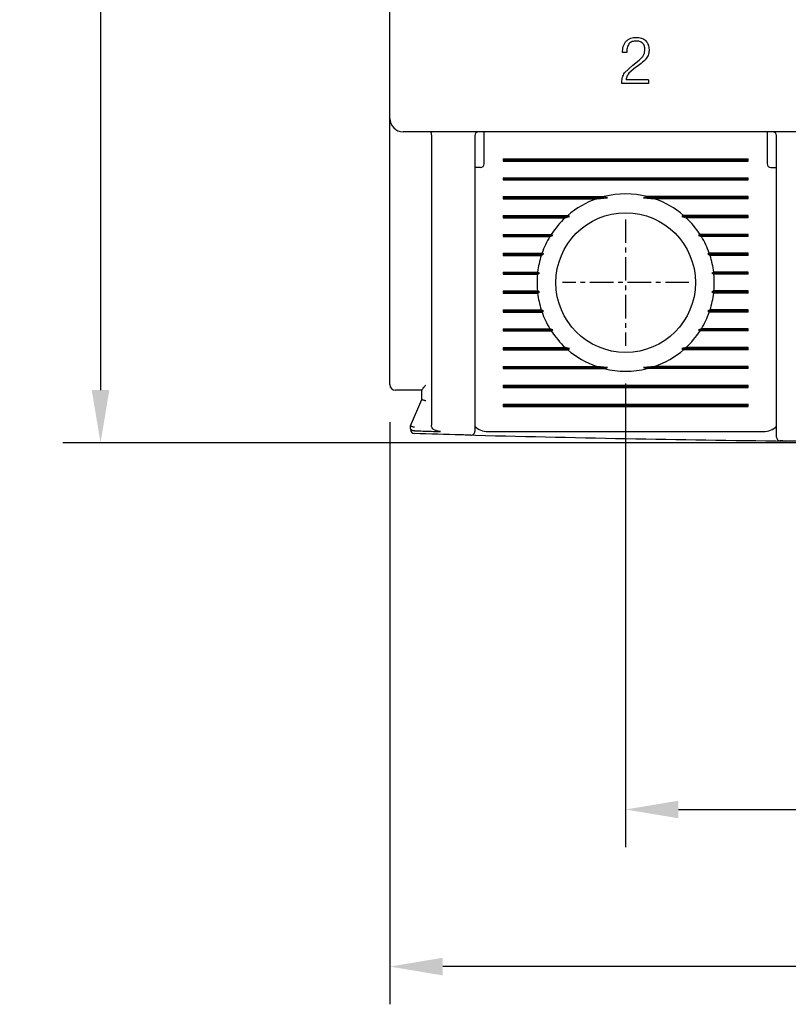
# Model space of a CAD drawing. Extents: x -28 to 1048, y -170 to 585.
# Tile 10 of 22: x 377 to 418, y 310 to 362. Entities that reach past the tile are written whole.
import ezdxf

# ---------------------------------------------------------------- set-up
doc = ezdxf.new("R2010")
doc.units = 0
doc.header["$MEASUREMENT"] = 0
doc.linetypes.add('CENTER', pattern=[2, 1.25, -0.25, 0.25, -0.25])
doc.layers.get('0').update_dxf_attribs({"linetype": 'CONTINUOUS'})
doc.layers.add('cen', color=1, linetype='CENTER')
doc.layers.add('di', color=3, linetype='CONTINUOUS')
doc.styles.add('KIM', font='ROMANS.shx', dxfattribs={"height": 5, "bigfont": 'GSG1.shx'})
doc.styles.get("Standard").update_dxf_attribs({"font": 'romans.shx', "height": 2, "bigfont": 'hgs.shx'})
doc.dimstyles.new('STANDARD$0', dxfattribs={"dimtxt": 5, "dimasz": 5, "dimexe": 1, "dimexo": 2, "dimgap": 2, "dimtad": 1, "dimdec": 4, "dimzin": 12, "dimdsep": 46, "dimtxsty": 'KIM', "dimcen": -1, "dimdle": 0.1, "dimadec": 0, "dimazin": 0, "dimtfac": 1, "dimtdec": 4, "dimtmove": 0, "dimatfit": 3, "dimfxl": 0, "dimtolj": 1, "dimtzin": 0, "dimarcsym": 0})

# ---------------------------------------------------------------- blocks, each defined once
blk = doc.blocks.new('*D181')
at = {"layer": 'di'}
for p, q in [((396.485, 340.609), (396.485, 309.753)), ((471.485, 340.509), (471.485, 309.753)), ((468.685, 311.753), (399.285, 311.753))]:
    blk.add_line(p, q, dxfattribs=at)
for points in [[(399.285, 312.22), (399.285, 311.286), (396.485, 311.753)], [(468.685, 312.22), (468.685, 311.286), (471.485, 311.753)]]:
    blk.add_solid(points, dxfattribs=at)
at = {"layer": 'di', "insert": (433.974, 314.753), "char_height": 2, "attachment_point": 5}
blk.add_mtext('\\A1;75', dxfattribs=at)
blk = doc.blocks.new('*D186')
at = {"layer": 'di'}
for p, q in [((395.285, 438.009), (379.146, 438.009)), ((381.146, 435.209), (381.146, 342.309)), ((431.985, 339.509), (379.146, 339.509))]:
    blk.add_line(p, q, dxfattribs=at)
for points in [[(380.679, 435.209), (381.612, 435.209), (381.146, 438.009)], [(380.679, 342.309), (381.612, 342.309), (381.146, 339.509)]]:
    blk.add_solid(points, dxfattribs=at)
at = {"layer": 'di', "insert": (378.146, 389.109), "char_height": 2, "attachment_point": 5, "rotation": 90}
blk.add_mtext('\\A1;98.5', dxfattribs=at)
blk = doc.blocks.new('*D180')
at = {"layer": 'di'}
for p, q in [((408.985, 342.654), (408.985, 318.08)), ((458.985, 342.654), (458.985, 318.08)), ((411.785, 320.08), (456.185, 320.08))]:
    blk.add_line(p, q, dxfattribs=at)
for points in [[(411.785, 320.547), (411.785, 319.614), (408.985, 320.08)], [(456.185, 320.547), (456.185, 319.614), (458.985, 320.08)]]:
    blk.add_solid(points, dxfattribs=at)
at = {"layer": 'di', "insert": (434.404, 323.08), "char_height": 2, "attachment_point": 5}
blk.add_mtext('\\A1;50', dxfattribs=at)

msp = doc.modelspace()

# ---------------------------------------------------------------- linework, layer by layer
for p, q in [((396.485, 356.709), (396.485, 419.309)), ((409.041, 360.208), (408.817, 360.208)), ((409.895, 359.992), (409.983, 360.171)), ((409.983, 360.171), (410.003, 360.37)), ((409.357, 359.535), (409.7, 359.796)), ((409.7, 359.796), (409.895, 359.992)), ((408.922, 359.126), (409.357, 359.535)), ((409.51, 359.406), (409.154, 359.105)), ((408.788, 358.573), (408.785, 358.645)), ((410.195, 358.765), (409.009, 358.765)), ((410.195, 358.765), (410.195, 358.573)), ((410.195, 358.573), (408.788, 358.573)), ((396.485, 355.882), (396.485, 356.709)), ((470.785, 356.009), (397.185, 356.009)), ((401.485, 355.609), (401.485, 356.009)), ((416.485, 356.009), (416.485, 355.609)), ((396.485, 342.609), (396.485, 355.882)), ((398.685, 355.823), (398.684, 355.825)), ((398.685, 355.823), (398.685, 340.447)), ((400.985, 355.809), (400.985, 341.008)), ((401.485, 354.309), (401.485, 355.609)), ((416.485, 355.609), (416.485, 354.309)), ((416.985, 340.697), (416.985, 355.809)), ((402.485, 354.567), (415.485, 354.567)), ((402.485, 354.567), (402.485, 354.451)), ((402.485, 354.509), (415.485, 354.509)), ((402.485, 354.451), (415.485, 354.451)), ((415.485, 354.451), (415.485, 354.567)), ((401.285, 354.109), (400.985, 354.109)), ((416.685, 354.109), (416.985, 354.109)), ((402.485, 353.567), (415.485, 353.567)), ((402.485, 353.567), (402.485, 353.451)), ((402.485, 353.509), (415.485, 353.509)), ((402.485, 353.451), (415.485, 353.451)), ((415.485, 353.451), (415.485, 353.567)), ((402.485, 352.567), (407.837, 352.567)), ((402.485, 352.567), (402.485, 352.451)), ((402.485, 352.509), (408.031, 352.509)), ((402.485, 352.451), (407.45, 352.451)), ((407.45, 352.451), (408.031, 352.509)), ((408.031, 352.509), (407.837, 352.567)), ((410.132, 352.567), (409.938, 352.509)), ((409.938, 352.509), (410.52, 352.451)), ((415.485, 352.509), (409.938, 352.509)), ((415.485, 352.567), (410.132, 352.567)), ((415.485, 352.451), (410.52, 352.451)), ((415.485, 352.451), (415.485, 352.567)), ((402.485, 351.567), (405.913, 351.567)), ((402.485, 351.567), (402.485, 351.451)), ((402.485, 351.509), (406, 351.509)), ((402.485, 351.451), (405.784, 351.451)), ((405.784, 351.451), (406, 351.509)), ((406, 351.509), (405.913, 351.567)), ((412.056, 351.567), (411.969, 351.509)), ((411.969, 351.509), (412.185, 351.451)), ((415.485, 351.509), (411.969, 351.509)), ((415.485, 351.567), (412.056, 351.567)), ((415.485, 351.451), (412.185, 351.451)), ((415.485, 351.451), (415.485, 351.567)), ((402.485, 350.567), (405.041, 350.567)), ((402.485, 350.567), (402.485, 350.451)), ((402.485, 350.509), (405.123, 350.509)), ((402.485, 350.451), (404.969, 350.451)), ((404.969, 350.451), (405.123, 350.509)), ((405.123, 350.509), (405.041, 350.567)), ((412.928, 350.567), (412.846, 350.509)), ((412.846, 350.509), (413, 350.451)), ((415.485, 350.509), (412.846, 350.509)), ((415.485, 350.567), (412.928, 350.567)), ((415.485, 350.451), (413, 350.451)), ((415.485, 350.451), (415.485, 350.567)), ((402.485, 349.567), (404.55, 349.567)), ((402.485, 349.567), (402.485, 349.451)), ((402.485, 349.509), (404.636, 349.509)), ((402.485, 349.451), (404.511, 349.451)), ((404.511, 349.451), (404.636, 349.509)), ((404.636, 349.509), (404.55, 349.567)), ((413.419, 349.567), (413.333, 349.509)), ((413.333, 349.509), (413.458, 349.451)), ((415.485, 349.509), (413.333, 349.509)), ((415.485, 349.567), (413.419, 349.567)), ((415.485, 349.451), (413.458, 349.451)), ((415.485, 349.451), (415.485, 349.567)), ((402.485, 348.567), (404.318, 348.567)), ((402.485, 348.567), (402.485, 348.451)), ((402.485, 348.509), (404.412, 348.509)), ((402.485, 348.451), (404.305, 348.451)), ((404.305, 348.451), (404.412, 348.509)), ((404.412, 348.509), (404.318, 348.567)), ((413.651, 348.567), (413.557, 348.509)), ((413.557, 348.509), (413.664, 348.451)), ((415.485, 348.509), (413.557, 348.509)), ((415.485, 348.567), (413.651, 348.567)), ((415.485, 348.451), (413.664, 348.451)), ((415.485, 348.451), (415.485, 348.567)), ((402.485, 347.567), (404.305, 347.567)), ((402.485, 347.567), (402.485, 347.451)), ((402.485, 347.509), (404.412, 347.509)), ((402.485, 347.451), (404.318, 347.451)), ((404.412, 347.509), (404.305, 347.567)), ((404.318, 347.451), (404.412, 347.509)), ((413.664, 347.567), (413.557, 347.509)), ((413.557, 347.509), (413.651, 347.451)), ((415.485, 347.509), (413.557, 347.509)), ((415.485, 347.451), (413.651, 347.451)), ((415.485, 347.567), (413.664, 347.567)), ((415.485, 347.451), (415.485, 347.567)), ((402.485, 346.567), (404.511, 346.567)), ((402.485, 346.567), (402.485, 346.451)), ((402.485, 346.509), (404.636, 346.509)), ((402.485, 346.451), (404.55, 346.451)), ((404.636, 346.509), (404.511, 346.567)), ((404.55, 346.451), (404.636, 346.509)), ((413.458, 346.567), (413.333, 346.509)), ((413.333, 346.509), (413.419, 346.451)), ((415.485, 346.509), (413.333, 346.509)), ((415.485, 346.451), (413.419, 346.451)), ((415.485, 346.567), (413.458, 346.567)), ((415.485, 346.451), (415.485, 346.567)), ((402.485, 345.567), (404.969, 345.567)), ((402.485, 345.567), (402.485, 345.451)), ((405.123, 345.509), (404.969, 345.567)), ((413, 345.567), (412.846, 345.509)), ((415.485, 345.567), (413, 345.567)), ((415.485, 345.451), (415.485, 345.567)), ((402.485, 345.509), (405.123, 345.509)), ((402.485, 345.451), (405.041, 345.451)), ((405.041, 345.451), (405.123, 345.509)), ((412.846, 345.509), (412.928, 345.451)), ((415.485, 345.509), (412.846, 345.509)), ((415.485, 345.451), (412.928, 345.451)), ((402.485, 344.567), (405.784, 344.567)), ((402.485, 344.567), (402.485, 344.451)), ((402.485, 344.509), (406, 344.509)), ((406, 344.509), (405.784, 344.567)), ((405.913, 344.451), (406, 344.509)), ((412.185, 344.567), (411.969, 344.509)), ((411.969, 344.509), (412.056, 344.451)), ((415.485, 344.509), (411.969, 344.509)), ((415.485, 344.567), (412.185, 344.567)), ((415.485, 344.451), (415.485, 344.567)), ((402.485, 344.451), (405.913, 344.451)), ((415.485, 344.451), (412.056, 344.451)), ((402.485, 343.567), (407.45, 343.567)), ((402.485, 343.567), (402.485, 343.451)), ((402.485, 343.509), (408.031, 343.509)), ((402.485, 343.451), (407.837, 343.451)), ((408.031, 343.509), (407.45, 343.567)), ((407.837, 343.451), (408.031, 343.509)), ((410.52, 343.567), (409.938, 343.509)), ((409.938, 343.509), (410.132, 343.451)), ((415.485, 343.509), (409.938, 343.509)), ((415.485, 343.451), (410.132, 343.451)), ((415.485, 343.567), (410.52, 343.567)), ((415.485, 343.451), (415.485, 343.567)), ((402.485, 342.567), (415.485, 342.567)), ((402.485, 342.567), (402.485, 342.451)), ((402.485, 342.509), (415.485, 342.509)), ((402.485, 342.451), (415.485, 342.451)), ((415.485, 342.451), (415.485, 342.567)), ((398.185, 342.309), (397.185, 342.309)), ((398.185, 341.808), (398.185, 342.317)), ((397.585, 340.409), (398.185, 341.809)), ((398.185, 341.809), (398.185, 341.808)), ((402.485, 341.567), (415.485, 341.567)), ((402.485, 341.567), (402.485, 341.451)), ((402.485, 341.509), (415.485, 341.509)), ((402.485, 341.451), (415.485, 341.451)), ((415.485, 341.451), (415.485, 341.567)), ((397.585, 340.408), (397.585, 340.409)), ((397.585, 340.285), (397.585, 340.408)), ((397.785, 340.153), (397.78, 340.153)), ((401.685, 340.109), (416.285, 340.109))]:
    msp.add_line(p, q)
msp.add_circle((408.985, 348.009), 3.7)
for centre, radius, start, end in [((397.185, 356.709), 0.7, 180, 270), ((401.185, 355.809), 0.2, 90, 180), ((416.785, 355.809), 0.2, 0, 90), ((401.285, 354.309), 0.2, 270, 0), ((416.685, 354.309), 0.2, 180, 270), ((408.985, 348.009), 4.7, 109.0625, 130.8026), ((408.985, 348.009), 4.7, 75.8668, 104.1332), ((408.985, 348.009), 4.7, 49.1974, 70.9375), ((408.985, 348.009), 4.7, 132.9123, 147.0301), ((408.985, 348.009), 4.7, 32.9699, 47.0877), ((408.985, 348.009), 4.7, 148.6925, 160.6442), ((408.985, 348.009), 4.7, 19.3558, 31.3075), ((408.985, 348.009), 4.7, 162.1296, 173.1848), ((408.985, 348.009), 4.7, 6.8152, 17.8704), ((408.985, 348.009), 4.7, 174.6005, 185.3995), ((408.985, 348.009), 4.7, 354.6005, 5.3995), ((408.985, 348.009), 4.7, 186.8152, 197.8704), ((408.985, 348.009), 4.7, 342.1296, 353.1848), ((408.985, 348.009), 4.7, 199.3558, 211.3075), ((408.985, 348.009), 4.7, 328.6925, 340.6442), ((408.985, 348.009), 4.7, 212.9699, 227.0877), ((408.985, 348.009), 4.7, 312.9123, 327.0301), ((408.985, 348.009), 4.7, 229.1974, 250.9375), ((408.985, 348.009), 4.7, 289.0625, 310.8026), ((408.985, 348.009), 4.7, 255.8668, 284.1332), ((396.785, 342.609), 0.3, 180, 270), ((401.685, 341.109), 1, 225.4794, 270), ((416.285, 341.109), 1, 270, 314.6343), ((397.785, 340.204), 0.2, 180, 268.4345), ((433.985, 1664.719), 1325.21, 268.551465, 269.2866), ((400.785, 340.125), 0.2, 268.5642, 0), ((417.185, 339.816), 0.2, 180, 269.2735)]:
    msp.add_arc(centre, radius, start, end)
for points, knots in [([(408.817, 360.208), (408.825, 360.314), (408.838, 360.473), (408.912, 360.674), (408.976, 360.758), (409.009, 360.8)], [0, 0, 0, 0, 0.501075, 0.750315, 1, 1, 1, 1]), ([(409.009, 360.8), (409.045, 360.834), (409.117, 360.901), (409.296, 360.992), (409.446, 361.002), (409.546, 361.009)], [0, 0, 0, 0, 0.24948, 0.49847, 1, 1, 1, 1]), ([(409.159, 360.662), (409.138, 360.628), (409.095, 360.561), (409.049, 360.408), (409.044, 360.288), (409.041, 360.208)], [0, 0, 0, 0, 0.248611, 0.497696, 1, 1, 1, 1]), ([(409.537, 360.817), (409.466, 360.812), (409.36, 360.805), (409.233, 360.738), (409.184, 360.687), (409.159, 360.662)], [0, 0, 0, 0, 0.5002106, 0.7494719, 1, 1, 1, 1]), ([(409.888, 360.693), (409.864, 360.714), (409.816, 360.756), (409.697, 360.807), (409.601, 360.813), (409.537, 360.817)], [0, 0, 0, 0, 0.250075, 0.499353, 1, 1, 1, 1]), ([(409.546, 361.009), (409.638, 361.002), (409.777, 360.993), (409.948, 360.917), (410.017, 360.857), (410.052, 360.826)], [0, 0, 0, 0, 0.499846, 0.749206, 1, 1, 1, 1]), ([(410.003, 360.37), (409.999, 360.429), (409.994, 360.517), (409.946, 360.626), (409.907, 360.671), (409.888, 360.693)], [0, 0, 0, 0, 0.499693, 0.748778, 1, 1, 1, 1]), ([(410.052, 360.826), (410.08, 360.795), (410.136, 360.733), (410.211, 360.581), (410.221, 360.454), (410.227, 360.37)], [0, 0, 0, 0, 0.250219, 0.499608, 1, 1, 1, 1]), ([(410.227, 360.37), (410.223, 360.283), (410.214, 360.109), (410.124, 359.961), (410.079, 359.887)], [0, 0, 0, 0, 0.502916, 1, 1, 1, 1]), ([(410.079, 359.887), (409.993, 359.796), (409.821, 359.616), (409.614, 359.476), (409.51, 359.406)], [0, 0, 0, 0, 0.499469, 1, 1, 1, 1]), ([(408.785, 358.645), (408.79, 358.73), (408.8, 358.901), (408.882, 359.051), (408.922, 359.126)], [0, 0, 0, 0, 0.502014, 1, 1, 1, 1]), ([(409.154, 359.105), (409.116, 359.054), (409.041, 358.952), (409.02, 358.827), (409.009, 358.765)], [0, 0, 0, 0, 0.502511, 1, 1, 1, 1]), ([(398.631, 356.009), (398.631, 356.009), (398.634, 356.009), (398.643, 356.006), (398.657, 355.988), (398.671, 355.946), (398.681, 355.89), (398.683, 355.847), (398.684, 355.825)], [0, 0, 0, 0, 0.013213, 0.11534, 0.344004, 0.565228, 0.782542, 1, 1, 1, 1]), ([(398.185, 342.317), (398.187, 342.324), (398.192, 342.339), (398.231, 342.39), (398.296, 342.468), (398.353, 342.536), (398.384, 342.574), (398.385, 342.575)], [0, 0, 0, 0, 0.166463, 0.370417, 0.654058, 0.991867, 1, 1, 1, 1]), ([(397.185, 342.309), (397.156, 342.309), (397.082, 342.309), (396.97, 342.309), (396.868, 342.309), (396.798, 342.309), (396.789, 342.309), (396.785, 342.309)], [0, 0, 0, 0, 0.136761, 0.351246, 0.567071, 0.783547, 1, 1, 1, 1]), ([(398.385, 341.745), (398.383, 341.745), (398.367, 341.748), (398.329, 341.757), (398.274, 341.771), (398.224, 341.786), (398.191, 341.799), (398.187, 341.805), (398.185, 341.808)], [0, 0, 0, 0, 0.0143033, 0.1552665, 0.3704072, 0.5814984, 0.7907165, 1, 1, 1, 1]), ([(400.985, 341.008), (400.985, 340.974), (400.985, 340.829), (400.985, 340.584), (400.985, 340.331), (400.985, 340.158), (400.985, 340.136), (400.985, 340.125)], [0, 0, 0, 0, 0.071704, 0.303853, 0.535929, 0.767964, 1, 1, 1, 1]), ([(397.785, 340.344), (397.783, 340.344), (397.767, 340.348), (397.729, 340.356), (397.674, 340.37), (397.624, 340.385), (397.591, 340.399), (397.587, 340.405), (397.585, 340.408)], [0, 0, 0, 0, 0.014306, 0.155256, 0.370396, 0.58149, 0.790712, 1, 1, 1, 1]), ([(399.168, 340.116), (399.085, 340.124), (398.956, 340.138), (398.808, 340.217), (398.729, 340.295), (398.69, 340.375), (398.686, 340.425), (398.685, 340.447)], [0, 0, 0, 0, 0.386149, 0.595901, 0.764075, 0.898709, 1, 1, 1, 1]), ([(416.985, 339.816), (416.985, 339.817), (416.985, 339.821), (416.985, 339.894), (416.985, 340.089), (416.985, 340.366), (416.985, 340.587), (416.985, 340.697)], [0, 0, 0, 0, 0.070956, 0.303199, 0.535461, 0.76773, 1, 1, 1, 1]), ([(397.78, 340.153), (397.759, 340.154), (397.718, 340.157), (397.663, 340.176), (397.619, 340.205), (397.591, 340.241), (397.585, 340.27), (397.585, 340.284), (397.585, 340.285)], [0, 0, 0, 0, 0.187029, 0.373742, 0.568779, 0.784584, 0.990806, 1, 1, 1, 1]), ([(400.78, 339.925), (400.608, 339.929), (399.608, 339.955), (398.607, 339.981), (397.779, 340.004)], [0, 0, 0, 0, 0.171722, 1, 1, 1, 1]), ([(397.785, 340.153), (398.085, 340.145), (398.546, 340.132), (399.007, 340.12), (399.168, 340.116)], [0, 0, 0, 0, 0.6504977, 1, 1, 1, 1]), ([(420.182, 339.581), (419.355, 339.59), (418.355, 339.601), (417.355, 339.613), (417.182, 339.616)], [0, 0, 0, 0, 0.827381, 1, 1, 1, 1])]:
    msp.add_open_spline(points, degree=3, knots=knots)
at = {"layer": 'cen'}
for p, q in [((408.985, 351.364), (408.985, 344.654)), ((412.339, 348.009), (405.63, 348.009))]:
    msp.add_line(p, q, dxfattribs=at)

# ---------------------------------------------------------------- dimensions: what is measured, and where the dimension line sits
at = {"layer": 'di'}
dim = msp.add_linear_dim(base=(381.146, 339.509), p1=(397.285, 438.009), p2=(433.985, 339.509), angle=90, dimstyle='STANDARD$0', override={"dimtxt": 3, "dimasz": 2.8, "dimexe": 2, "dimdec": 2, "dimzin": 8, "dimtxsty": 'Standard', "dimcen": 0, "dimclrd": 256, "dimclre": 256, "dimclrt": 256, "dimadec": 2, "dimazin": 2, "dimtfac": 0.6, "dimtdec": 2, "dimtzin": 8, "dimlwd": 65535, "dimlwe": 65535, "dimarcsym": 1}, dxfattribs=at)
dim.commit()
dim.dimension.update_dxf_attribs({"geometry": '*D186', "text_midpoint": (381.146, 389.109), "dimtype": 160})
for base, p1, p2, picture, middle in [((458.985, 320.08), (408.985, 344.654), (458.985, 344.654), '*D180', (434.404, 320.08)), ((396.485, 311.753), (471.485, 342.509), (396.485, 342.609), '*D181', (433.974, 311.753))]:
    dim = msp.add_linear_dim(base=base, p1=p1, p2=p2, dimstyle='STANDARD$0', override={"dimtxt": 3, "dimasz": 2.8, "dimexe": 2, "dimdec": 2, "dimzin": 8, "dimtxsty": 'Standard', "dimcen": 0, "dimclrd": 256, "dimclre": 256, "dimclrt": 256, "dimadec": 2, "dimazin": 2, "dimtfac": 0.6, "dimtdec": 2, "dimtzin": 8, "dimlwd": 65535, "dimlwe": 65535, "dimarcsym": 1}, dxfattribs=at)
    dim.commit()
    dim.dimension.update_dxf_attribs({"geometry": picture, "text_midpoint": middle, "dimtype": 160})

doc.saveas('drawing.dxf')
